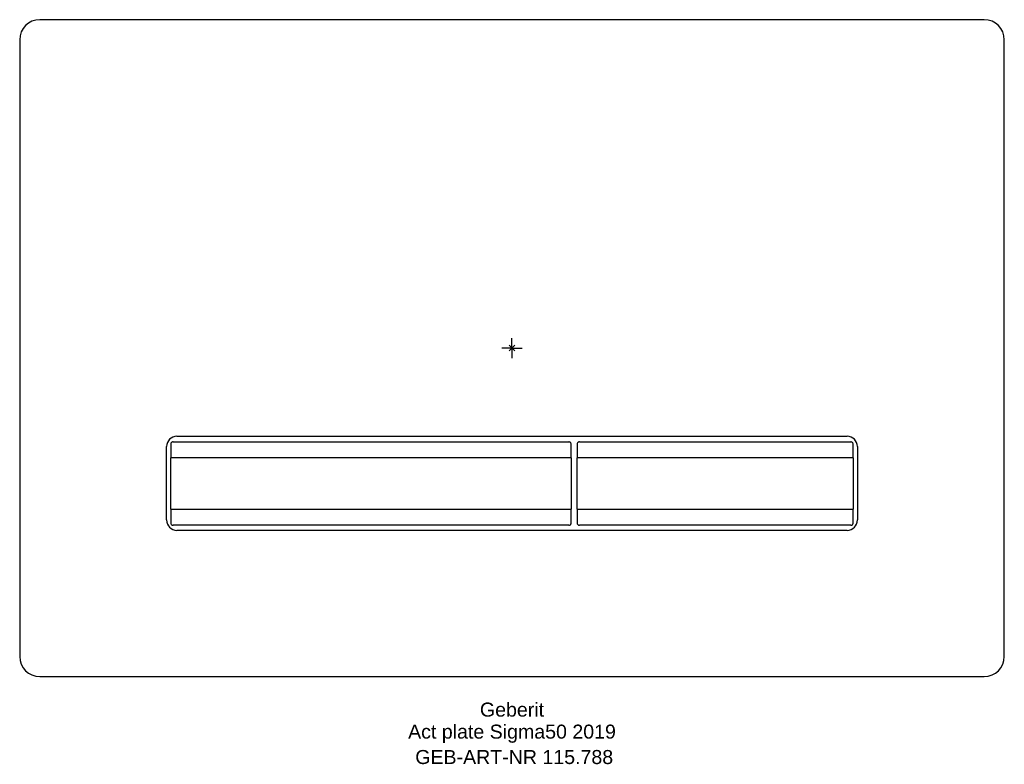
# Model space of a CAD drawing. Header units: millimetres. Extents: x -123 to 123, y -104 to 82.
import ezdxf
from ezdxf.enums import TextEntityAlignment as Align

# ---------------------------------------------------------------- set-up
doc = ezdxf.new("R2010")
doc.units = ezdxf.units.MM
doc.layers.get('0').update_dxf_attribs({"linetype": 'CONTINUOUS'})
for name, color, linetype, lineweight in [('Arbeitspunkt(DIN)', 7, 'CONTINUOUS', 25), ('GEB-ART-NR', 1, 'CONTINUOUS', 18), ('GEB-BEZUG', 2, 'CONTINUOUS', 25), ('GEB-TEXT', 5, 'CONTINUOUS', 18)]:
    doc.layers.add(name, color=color, linetype=linetype, lineweight=lineweight)
doc.layers.add('GEB-KONTUR-A', color=5, linetype='CONTINUOUS')
doc.styles.get("Standard").update_dxf_attribs({"font": 'arial.ttf'})

# ---------------------------------------------------------------- blocks, each defined once
blk = doc.blocks.new('Einfügepunkt')
at = {"layer": 'GEB-BEZUG'}
for p, q in [((-0.71, -0.71), (0.71, 0.71)), ((-0.71, 0.71), (0.71, -0.71))]:
    blk.add_line(p, q, dxfattribs=at)

msp = doc.modelspace()

# ---------------------------------------------------------------- linework, layer by layer
at = {"layer": 'Arbeitspunkt(DIN)', "ltscale": 5}
for q in [(0, 2.5), (-2.5, 0), (0, -2.5), (2.5, 0)]:
    msp.add_line((0, 0), q, dxfattribs=at)
at = {"layer": 'GEB-KONTUR-A', "ltscale": 5}
for p, q in [((118, 82), (-118, 82)), ((-123, 77), (-123, -77)), ((123, -77), (123, 77)), ((-83.7, -22), (83.7, -22)), ((-84.67, -23.41), (14.2, -23.41)), ((16.84, -23.41), (84.64, -23.41)), ((-86.3, -42.9), (-86.3, -24.6)), ((86.3, -24.6), (86.3, -42.9)), ((-85.27, -40.23), (-85.27, -27.41)), ((14.8, -27.41), (-85.27, -27.41)), ((14.8, -27.41), (14.8, -40.23)), ((16.24, -40.23), (16.24, -27.41)), ((85.24, -27.41), (16.24, -27.41)), ((85.24, -27.41), (85.24, -40.23)), ((-85.27, -40.23), (14.8, -40.23)), ((16.24, -40.23), (85.24, -40.23)), ((14.2, -44.23), (-84.67, -44.23)), ((84.64, -44.23), (16.84, -44.23)), ((83.7, -45.5), (-83.7, -45.5)), ((-118, -82), (118, -82))]:
    msp.add_line(p, q, dxfattribs=at)
for centre, radius, start, end in [((-118, 77), 5, 90, 180), ((118, 77), 5, 0, 90), ((-83.7, -24.6), 2.6, 90, 180), ((83.7, -24.6), 2.6, 0, 90), ((-83.7, -42.9), 2.6, 180, 270), ((83.7, -42.9), 2.6, 270, 0), ((-118, -77), 5, 180, 270), ((118, -77), 5, 270, 0)]:
    msp.add_arc(centre, radius, start, end, dxfattribs=at)
for points, knots in [([(-84.67, -23.41), (-84.7, -23.41), (-84.72, -23.41), (-84.79, -23.42), (-84.83, -23.43), (-84.9, -23.45), (-84.93, -23.47), (-85.04, -23.53), (-85.11, -23.59), (-85.21, -23.73), (-85.24, -23.8), (-85.27, -23.92), (-85.27, -23.96), (-85.27, -24.01)], [0.1360131, 0.1360131, 0.1360131, 0.1360131, 0.1437645, 0.1437645, 0.1549142, 0.1549142, 0.1660638, 0.1660638, 0.1949591, 0.1949591, 0.2238543, 0.2238543, 0.2429972, 0.2429972, 0.2429972, 0.2429972]), ([(14.8, -24.01), (14.8, -24), (14.8, -23.99), (14.8, -23.99), (14.8, -23.91), (14.78, -23.83), (14.7, -23.67), (14.65, -23.6), (14.53, -23.5), (14.47, -23.47), (14.33, -23.42), (14.27, -23.41), (14.2, -23.41)], [0.4368357, 0.4368357, 0.4368357, 0.4368357, 0.4403296, 0.4403296, 0.4403296, 0.4724424, 0.4724424, 0.5045553, 0.5045553, 0.5265115, 0.5265115, 0.5460791, 0.5460791, 0.5460791, 0.5460791]), ([(16.84, -23.41), (16.83, -23.41), (16.82, -23.41), (16.73, -23.41), (16.65, -23.43), (16.52, -23.49), (16.46, -23.53), (16.35, -23.64), (16.31, -23.71), (16.25, -23.87), (16.24, -23.94), (16.24, -24.01)], [0.1050103, 0.1050103, 0.1050103, 0.1050103, 0.1078416, 0.1078416, 0.1307361, 0.1307361, 0.1536305, 0.1536305, 0.1867078, 0.1867078, 0.2159526, 0.2159526, 0.2159526, 0.2159526]), ([(85.24, -24.01), (85.24, -23.96), (85.24, -23.92), (85.23, -23.87), (85.21, -23.8), (85.18, -23.73), (85.08, -23.59), (85.02, -23.53), (84.91, -23.47), (84.87, -23.45), (84.8, -23.43), (84.76, -23.42), (84.7, -23.41), (84.67, -23.41), (84.64, -23.41)], [0.4277917, 0.4277917, 0.4277917, 0.4277917, 0.4469291, 0.4469291, 0.4469291, 0.4758257, 0.4758257, 0.5047223, 0.5047223, 0.5158716, 0.5158716, 0.5270208, 0.5270208, 0.5347762, 0.5347762, 0.5347762, 0.5347762]), ([(-85.27, -43.63), (-85.27, -43.68), (-85.27, -43.72), (-85.25, -43.77), (-85.24, -43.84), (-85.21, -43.91), (-85.11, -44.05), (-85.04, -44.11), (-84.93, -44.17), (-84.9, -44.19), (-84.83, -44.21), (-84.79, -44.22), (-84.72, -44.23), (-84.7, -44.23), (-84.67, -44.23)], [0.4277917, 0.4277917, 0.4277917, 0.4277917, 0.4469345, 0.4469345, 0.4469345, 0.4758298, 0.4758298, 0.504725, 0.504725, 0.5158747, 0.5158747, 0.5270243, 0.5270243, 0.5347757, 0.5347757, 0.5347757, 0.5347757]), ([(14.2, -44.23), (14.27, -44.23), (14.33, -44.22), (14.47, -44.17), (14.53, -44.14), (14.65, -44.04), (14.7, -43.97), (14.78, -43.81), (14.8, -43.73), (14.8, -43.65), (14.8, -43.64), (14.8, -43.63)], [0.1139899, 0.1139899, 0.1139899, 0.1139899, 0.1335575, 0.1335575, 0.1555138, 0.1555138, 0.1876266, 0.1876266, 0.2197395, 0.2197395, 0.2232334, 0.2232334, 0.2232334, 0.2232334]), ([(16.24, -43.63), (16.24, -43.7), (16.25, -43.77), (16.31, -43.93), (16.35, -44), (16.46, -44.11), (16.52, -44.15), (16.65, -44.21), (16.73, -44.23), (16.82, -44.23), (16.83, -44.23), (16.84, -44.23)], [0.0038324, 0.0038324, 0.0038324, 0.0038324, 0.0330773, 0.0330773, 0.0661545, 0.0661545, 0.089049, 0.089049, 0.1119434, 0.1119434, 0.1147747, 0.1147747, 0.1147747, 0.1147747]), ([(84.64, -44.23), (84.67, -44.23), (84.7, -44.23), (84.76, -44.22), (84.8, -44.21), (84.87, -44.19), (84.91, -44.17), (85.02, -44.11), (85.08, -44.05), (85.18, -43.91), (85.21, -43.84), (85.24, -43.72), (85.24, -43.68), (85.24, -43.63)], [0.1360045, 0.1360045, 0.1360045, 0.1360045, 0.1437599, 0.1437599, 0.1549091, 0.1549091, 0.1660584, 0.1660584, 0.194955, 0.194955, 0.2238516, 0.2238516, 0.242989, 0.242989, 0.242989, 0.242989])]:
    msp.add_open_spline(points, degree=3, knots=knots, dxfattribs=at)
for points, weights in [([(-85.27, -24.01), (-85.27, -25.7), (-85.27, -27.41)], [1, 1.00006754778, 1.00011112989]), ([(14.8, -27.41), (14.8, -25.7), (14.8, -24.01)], [1.00016435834, 1.0001253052, 1.00006360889]), ([(16.24, -24.01), (16.24, -25.7), (16.24, -27.41)], [1.00006363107, 1.00012534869, 1.00016441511]), ([(85.24, -27.41), (85.24, -25.7), (85.24, -24.01)], [1.00011112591, 1.00006754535, 1]), ([(-85.27, -40.23), (-85.27, -41.94), (-85.27, -43.63)], [1.00011112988, 1.00006754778, 1]), ([(14.8, -43.63), (14.8, -41.94), (14.8, -40.23)], [1.0000636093, 1.000125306, 1.00016435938]), ([(16.24, -40.23), (16.24, -41.94), (16.24, -43.63)], [1.00016437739, 1.00012530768, 1.00006358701]), ([(85.24, -43.63), (85.24, -41.94), (85.24, -40.23)], [1, 1.00006754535, 1.00011112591])]:
    msp.add_rational_spline(points, weights, degree=2, dxfattribs=at)

# ---------------------------------------------------------------- block references
at = {"ltscale": 5}
msp.add_blockref('Einfügepunkt', (0, 0), dxfattribs=at)

# ---------------------------------------------------------------- texts
at = {"layer": 'GEB-ART-NR'}
msp.add_text('GEB-ART-NR 115.788', height=3.5, dxfattribs=at).set_placement((0.55, -103.84), align=Align.CENTER)
at = {"layer": 'GEB-TEXT'}
for s, p in [('Geberit', (0, -92)), ('Act plate Sigma50 2019', (0, -97.5))]:
    msp.add_text(s, height=3.5, dxfattribs=at).set_placement(p, align=Align.CENTER)

doc.saveas('drawing.dxf')
